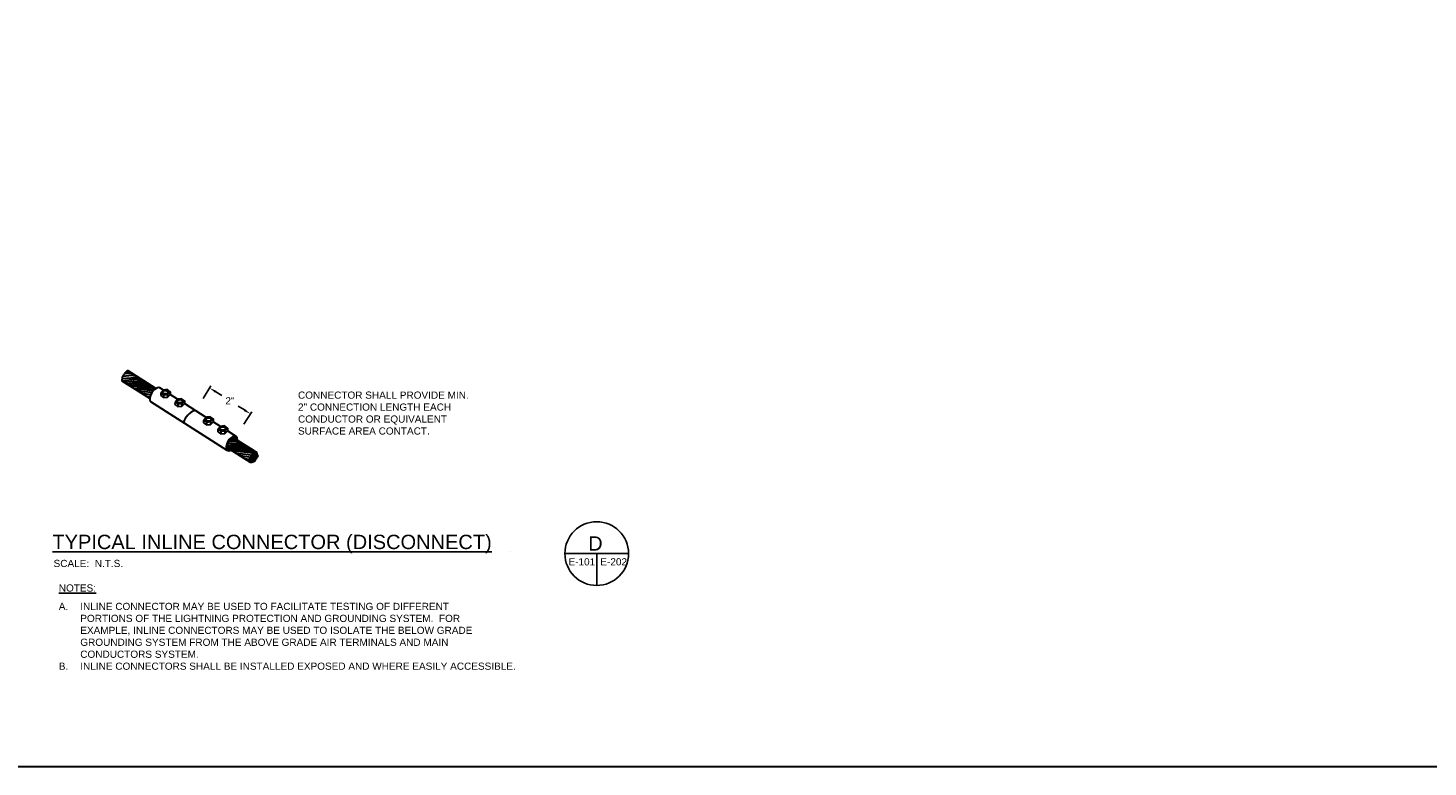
# Model space of a CAD drawing. Header units: inches. Extents: x 302 to 12790, y 497 to 13325.
# Tile 15 of 30: x 4651 to 6409, y 5907 to 6834. Entities that reach past the tile are written whole.
import ezdxf

# ---------------------------------------------------------------- set-up
doc = ezdxf.new("R2010")
doc.units = ezdxf.units.IN
doc.header["$MEASUREMENT"] = 0
for name, color, linetype, lineweight in [('E-ANNO-TEXT', 7, 'Continuous', 25), ('E-GND-GES', 92, 'Continuous', 60), ('G-ANNO-TEXT', 7, 'Continuous', 0)]:
    doc.layers.add(name, color=color, linetype=linetype, lineweight=lineweight)
doc.styles.get("Standard").update_dxf_attribs({"font": 'arial.ttf'})
doc.dimstyles.get("Standard").update_dxf_attribs({"dimtxt": 0.18, "dimasz": 0.18, "dimexe": 0.18, "dimexo": 0.0625, "dimgap": 0.09, "dimtad": 0, "dimtih": 1, "dimtoh": 1, "dimdec": 4, "dimzin": 0, "dimdsep": 46, "dimtxsty": 'Standard', "dimcen": 0.09, "dimadec": 0, "dimazin": 0, "dimtfac": 1, "dimtdec": 4, "dimtofl": 0, "dimtmove": 0, "dimatfit": 3, "dimfxl": 1, "dimtolj": 1, "dimtzin": 0, "dimarcsym": 0})

# ---------------------------------------------------------------- blocks, each defined once
blk = doc.blocks.new('*D26')
at = {"layer": 'Defpoints', "color": 0, "transparency": 16777216}
for p in [(4861.1, 6354.2), (4930.3, 6350), (4912.4, 6321.7)]:
    blk.add_point(p, dxfattribs=at)
at = {"layer": 'G-ANNO-TEXT', "color": 0, "lineweight": -2, "transparency": 16777216}
for p, q in [((4870.8, 6369.4), (4880.7, 6385)), ((4886.7, 6377.7), (4894.4, 6372.8)), ((4922.7, 6354.8), (4914.9, 6359.8)), ((4922.1, 6336.9), (4931.9, 6352.5))]:
    blk.add_line(p, q, dxfattribs=at)
at = {"layer": 'G-ANNO-TEXT', "color": 0, "transparency": 16777216}
for points in [[(4887.5, 6378.9), (4885.9, 6376.4), (4879.1, 6382.5)], [(4923.5, 6356), (4921.9, 6353.5), (4930.3, 6350)]]:
    blk.add_solid(points, dxfattribs=at)
at = {"layer": 'G-ANNO-TEXT', "color": 0, "lineweight": 30, "transparency": 16777216, "insert": (4904.6, 6366.3), "char_height": 9, "attachment_point": 5}
blk.add_mtext('\\A1;2"', dxfattribs=at)

msp = doc.modelspace()

# ---------------------------------------------------------------- linework, layer by layer
at = {"layer": 'E-ANNO-TEXT'}
for p, q in [((5325.24494, 6174.61123), (5405.24494, 6174.61123)), ((5365.24494, 6174.61123), (5365.24494, 6134.61123))]:
    msp.add_line(p, q, dxfattribs=at)
msp.add_circle((5365.24494, 6174.61123), 40, dxfattribs=at)
at = {"layer": 'E-GND-GES', "lineweight": 30}
for p, q in [((4811.57864, 6381.77445), (4776.80801, 6403.80101)), ((4803.87111, 6369.15423), (4769.21134, 6391.13523)), ((4803.88147, 6369.29427), (4803.55855, 6369.35245)), ((4820.93885, 6379.74134), (4816.60794, 6382.48797)), ((4817.66202, 6376.37934), (4817.6128, 6372.98757)), ((4821.179, 6373.84107), (4821.12978, 6370.44929)), ((4826.29481, 6374.37728), (4826.24559, 6370.9855)), ((4829.54164, 6377.70849), (4829.49242, 6374.31671)), ((4838.90429, 6368.34777), (4829.49242, 6374.31671)), ((4847.50709, 6366.31492), (4847.45787, 6362.92314)), ((4901.23733, 6304.0836), (4805.42162, 6364.8493)), ((4835.62746, 6364.98577), (4835.57825, 6361.594)), ((4839.14445, 6362.4475), (4839.09523, 6359.05572)), ((4844.26026, 6362.98371), (4844.21104, 6359.59194)), ((4874.83519, 6345.56063), (4847.45787, 6362.92314)), ((4871.55836, 6342.19864), (4871.50914, 6338.80686)), ((4875.07534, 6339.66036), (4875.02612, 6336.26858)), ((4880.19115, 6340.19657), (4880.14193, 6336.8048)), ((4883.43798, 6343.52778), (4883.38876, 6340.13601)), ((4892.80063, 6334.16706), (4883.38876, 6340.13601)), ((4889.5238, 6330.80507), (4889.47459, 6327.41329)), ((4901.40343, 6332.13421), (4901.35421, 6328.74244)), ((4893.04079, 6328.26679), (4892.99157, 6324.87501)), ((4898.1566, 6328.80301), (4898.10738, 6325.41123)), ((4912.42366, 6321.72226), (4901.35421, 6328.74244)), ((4935.02978, 6303.48254), (4908.40169, 6320.36991)), ((4930.52583, 6288.83063), (4900.80095, 6307.68196)), ((4930.09539, 6290.68387), (4926.61483, 6291.31096))]:
    msp.add_line(p, q, dxfattribs=at)
for points in [[(302.08558, 13324.8183), (12789.78578, 13324.8183), (12789.78578, 5906.85572), (302.08558, 5906.85572)], [(4817.66202, 6376.37934), (4821.179, 6373.84107), (4826.29481, 6374.37728), (4829.54164, 6377.70849), (4825.85024, 6380.37265), (4821.06534, 6379.87112)], [(4835.62746, 6364.98577), (4839.14445, 6362.4475), (4844.26026, 6362.98371), (4847.50709, 6366.31492), (4843.81568, 6368.97908), (4839.03079, 6368.47755)], [(4871.55836, 6342.19864), (4875.07534, 6339.66036), (4880.19115, 6340.19657), (4883.43798, 6343.52778), (4879.74658, 6346.19194), (4874.96168, 6345.69041)], [(4889.5238, 6330.80507), (4893.04079, 6328.26679), (4898.1566, 6328.80301), (4901.40343, 6332.13421), (4897.71202, 6334.79837), (4892.92713, 6334.29684)]]:
    msp.add_lwpolyline(points, close=True, dxfattribs=at)
for points in [[(4777.10958, 6400.66776), (4772.32704, 6400.40282), (4772.32704, 6400.40282)], [(4779.53474, 6402.07918), (4779.57175, 6402.07301), (4774.59498, 6402.8781)], [(4783.35239, 6399.65805), (4783.3894, 6399.65188), (4777.10958, 6400.66776)], [(4785.48705, 6395.35482), (4769.08047, 6394.01562), (4769.08047, 6394.01562)], [(4786.97923, 6393.28117), (4769.21134, 6391.13523), (4769.21134, 6391.13523)], [(4781.29831, 6398.01129), (4770.17103, 6396.8886), (4770.17103, 6396.8886)], [(4791.78524, 6390.3786), (4782.93622, 6390.69948), (4772.39553, 6389.11584)], [(4793.27741, 6388.30495), (4784.48339, 6388.54803), (4775.60485, 6387.08051)], [(4790.87801, 6386.53782), (4782.10962, 6386.1376), (4778.04167, 6385.53509)], [(4795.29584, 6384.17723), (4786.44682, 6384.49811), (4780.56322, 6383.93594)], [(4787.54113, 6397.00158), (4787.57814, 6396.99541), (4781.29831, 6398.01129)], [(4791.72987, 6394.34511), (4791.76687, 6394.33894), (4785.48705, 6395.35482)], [(4795.78694, 6391.78944), (4795.3019, 6391.86529), (4786.97923, 6393.28117)], [(4807.19977, 6384.5515), (4799.50445, 6385.50957), (4790.87801, 6386.53782)], [(4800.145, 6389.02559), (4798.73927, 6389.25341), (4791.78524, 6390.3786)], [(4804.14021, 6386.49185), (4801.60009, 6386.88907), (4793.27741, 6388.30495)], [(4811.29022, 6381.58692), (4803.56352, 6382.83915), (4795.29584, 6384.17723)], [(4796.78801, 6382.10359), (4787.99399, 6382.34666), (4783.71403, 6381.93772)], [(4794.38861, 6380.33646), (4787.54401, 6380.55226), (4786.19104, 6380.36682)], [(4793.11212, 6378.02231), (4789.74398, 6378.11356), (4789.74398, 6378.11356)], [(4806.40802, 6376.29975), (4801.4515, 6377.07483), (4793.11212, 6378.02231)], [(4805.04989, 6373.69266), (4799.87711, 6374.50156), (4793.40878, 6375.78937)], [(4808.12064, 6378.67256), (4803.01505, 6379.30821), (4794.38861, 6380.33646)], [(4809.37487, 6380.02089), (4805.11069, 6380.6877), (4796.78801, 6382.10359)], [(4804.17209, 6371.07496), (4802.58495, 6371.32315), (4799.46998, 6371.9454)], [(4817.6128, 6372.98757), (4821.12978, 6370.44929), (4826.24559, 6370.9855), (4829.49242, 6374.31671)], [(4835.57825, 6361.594), (4839.09523, 6359.05572), (4844.21104, 6359.59194), (4847.45787, 6362.92314)], [(4871.50914, 6338.80686), (4875.02612, 6336.26858), (4880.14193, 6336.8048), (4883.38876, 6340.13601)], [(4889.47459, 6327.41329), (4892.99157, 6324.87501), (4898.10738, 6325.41123), (4901.35421, 6328.74244)], [(4914.84152, 6312.3371), (4905.9925, 6312.65798), (4901.48201, 6312.22701)], [(4910.03551, 6315.23968), (4903.09912, 6315.43141), (4903.09912, 6315.43141)], [(4908.54334, 6317.31333), (4904.62813, 6317.4553), (4904.62813, 6317.4553)], [(4910.95307, 6318.73454), (4910.99007, 6318.72837), (4906.75112, 6319.4141)], [(4914.78615, 6316.30362), (4914.82316, 6316.29745), (4908.54334, 6317.31333)], [(4918.84323, 6313.74795), (4918.35819, 6313.8238), (4910.03551, 6315.23968)], [(4916.3337, 6310.26345), (4907.53967, 6310.50653), (4900.80177, 6309.52679)], [(4913.9343, 6308.49633), (4905.1659, 6308.09611), (4901.09796, 6307.4936)], [(4918.35213, 6306.13574), (4909.5031, 6306.45662), (4903.6195, 6305.89445)], [(4919.8443, 6304.06209), (4911.05027, 6304.30517), (4906.77031, 6303.89623)], [(4917.4449, 6302.29496), (4910.6003, 6302.51076), (4909.24733, 6302.32532)], [(4916.1684, 6299.98082), (4912.80027, 6300.07207), (4912.80027, 6300.07207)], [(4930.25606, 6306.51001), (4922.56073, 6307.46808), (4913.9343, 6308.49633)], [(4923.20129, 6310.9841), (4921.79556, 6311.21192), (4914.84152, 6312.3371)], [(4932.91776, 6297.71822), (4924.50778, 6299.03333), (4916.1684, 6299.98082)], [(4927.1965, 6308.45036), (4924.65638, 6308.84757), (4916.3337, 6310.26345)], [(4931.34337, 6295.14495), (4922.9334, 6296.46006), (4916.46506, 6297.74788)], [(4934.50249, 6300.21703), (4926.07133, 6301.26671), (4917.4449, 6302.29496)], [(4935.15797, 6303.41392), (4926.61981, 6304.79766), (4918.35213, 6306.13574)], [(4936.57695, 6301.33109), (4928.16698, 6302.64621), (4919.8443, 6304.06209)], [(4938.75843, 6299.44071), (4938.47085, 6299.63215), (4938.18644, 6299.72869)], [(4939.31948, 6297.58721), (4938.96309, 6297.78993), (4938.65565, 6297.8801)], [(4929.7777, 6292.63481), (4925.64123, 6293.28165), (4922.52626, 6293.90391)]]:
    msp.add_lwpolyline(points, dxfattribs=at)
for centre, radius, start, end in [((4780.48187, 6395.20772), 9.66904, 127.5056455, 147.50045066), ((4776.0061, 6402.45621), 1.47285, 131.03930402, 163.35451823), ((4776.05823, 6402.66538), 1.36082, 56.56595391, 138.49842732), ((4771.82689, 6392.69724), 3.04647, 154.35727664, 210.8455803), ((4774.72525, 6393.51637), 5.66682, 143.48142847, 174.94566126), ((4779.12529, 6393.81355), 9.46756, 135.89428488, 161.04663472), ((4867.93781, 6332.71999), 22.56798, 107.51320575, 163.95665778), ((4922.97699, 6280.81309), 25.67438, 53.23326166, 62.00153013), ((4931.90856, 6294.61481), 5.27, 267.83017419, 276.68209254), ((4934.09133, 6292.24982), 2.30058, 261.87393685, 282.63832988)]:
    msp.add_arc(centre, radius, start, end, dxfattribs=at)
for centre, major_axis, start_param, end_param in [((4775.79641, 6396.11727), (5.59316, 8.81933), 10.1616561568, 10.175198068), ((4811.01478, 6373.66864), (5.59316, 8.81933), 6.2831853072, 9.4247779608), ((4906.83049, 6312.90293), (5.59316, 8.81933), 5.466146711, 10.175198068), ((4906.83049, 6312.90293), (4.75419, 7.49643), 5.6483290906, 9.9593760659)]:
    msp.add_ellipse(centre, major_axis=major_axis, ratio=0.5075919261, start_param=start_param, end_param=end_param, dxfattribs=at)
for centre, major_axis, ratio in [((4823.72196, 6377.12215), (-3.59895, 0.07732), 0.5904556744), ((4841.68741, 6365.72858), (-3.59895, 0.07732), 0.5904556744), ((4877.6183, 6342.94144), (-3.59895, 0.07732), 0.5904556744), ((4895.58375, 6331.54787), (-3.59895, 0.07732), 0.5904556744), ((4930.57006, 6293.88422), (0.79236, 1.24941), 0.5075919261), ((4932.02246, 6296.44302), (0.79236, 1.24941), 0.5075919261), ((4932.5925, 6294.53583), (0.79236, 1.24941), 0.5075919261), ((4933.71012, 6298.96763), (0.79236, 1.24941), 0.5075919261), ((4934.11075, 6297.07679), (0.79236, 1.24941), 0.5075919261), ((4934.48765, 6295.07766), (0.79236, 1.24941), 0.5075919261), ((4935.78459, 6300.08169), (0.79236, 1.24941), 0.5075919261), ((4936.01995, 6297.60427), (0.79236, 1.24941), 0.5075919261), ((4936.41713, 6295.6698), (0.79236, 1.24941), 0.5075919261), ((4936.83945, 6293.8132), (0.79236, 1.24941), 0.5075919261), ((4937.55225, 6300.13089), (0.79236, 1.24941), 0.5075919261), ((4937.96607, 6298.1913), (0.79236, 1.24941), 0.5075919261), ((4938.52711, 6296.3378), (0.79236, 1.24941), 0.5075919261), ((4930.88775, 6291.93328), (0.79236, 1.24941), 0.5075919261), ((4931.3182, 6290.08004), (0.79236, 1.24941), 0.5075919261), ((4932.90293, 6292.57885), (0.79236, 1.24941), 0.5075919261), ((4933.31414, 6290.63002), (0.79236, 1.24941), 0.5075919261), ((4934.89887, 6293.12883), (0.79236, 1.24941), 0.5075919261), ((4935.38705, 6291.2544), (0.79236, 1.24941), 0.5075919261)]:
    msp.add_ellipse(centre, major_axis=major_axis, ratio=ratio, dxfattribs=at)

# ---------------------------------------------------------------- texts
at = {"layer": 'E-ANNO-TEXT', "attachment_point": 1}
for s, width, heights, insert, char_height in [('CONNECTOR SHALL PROVIDE MIN. 2" CONNECTION LENGTH EACH CONDUCTOR OR EQUIVALENT SURFACE AREA CONTACT.', 218.9140478, [83.40481], (4990.06661, 6377.97148), 9), ('{\\LTYPICAL INLINE CONNECTOR (DISCONNECT)^I^I }', 709.5890779, [0], (4681.59734, 6198.25916), 18), ('D', 36.4664863, [0], (5354.57241, 6196.32559), 18), ('SCALE:  N.T.S.', 103.0824088, [0], (4683.09704, 6166.77635), 9), ('E-101', 35.4157189, [0], (5329.81378, 6168.79341), 9), ('E-202', 35.4157189, [0], (5369.81378, 6168.79341), 9)]:
    msp.add_mtext_dynamic_manual_height_columns(s, width=width, gutter_width=48, heights=heights, dxfattribs=dict(at, insert=insert, char_height=char_height))
at = {"layer": 'E-ANNO-TEXT', "char_height": 9, "attachment_point": 1}
for s, insert, width in [('{\\LNOTES:}', (4689.61276, 6135.9534), 63.6272003), ('\\pxi-3,l3,t3;A.^IINLINE CONNECTOR MAY BE USED TO FACILITATE TESTING OF DIFFERENT PORTIONS OF THE LIGHTNING PROTECTION AND GROUNDING SYSTEM.  FOR EXAMPLE, INLINE CONNECTORS MAY BE USED TO ISOLATE THE BELOW GRADE GROUNDING SYSTEM FROM THE ABOVE GRADE AIR TERMINALS AND MAIN CONDUCTORS SYSTEM.\\PB.^IINLINE CONNECTORS SHALL BE INSTALLED EXPOSED AND WHERE EASILY ACCESSIBLE.', (4689.61276, 6112.85009), 543.2631901)]:
    msp.add_mtext(s, dxfattribs=dict(at, insert=insert, width=width))

# ---------------------------------------------------------------- dimensions: what is measured, and where the dimension line sits
at = {"layer": 'G-ANNO-TEXT', "lineweight": 30}
dim = msp.add_linear_dim(base=(4930.3338, 6349.96308), p1=(4861.14653, 6354.24189), p2=(4912.42366, 6321.72226), angle=327.61739589, text='2"', dimstyle='Standard', override={"dimtxt": 9, "dimasz": 9, "dimexe": 3, "dimexo": 18, "dimgap": 5}, dxfattribs=at)
dim.commit()
dim.dimension.update_dxf_attribs({"geometry": '*D26', "text_midpoint": (4904.62108, 6366.26992), "dimtype": 161})

doc.saveas('drawing.dxf')
